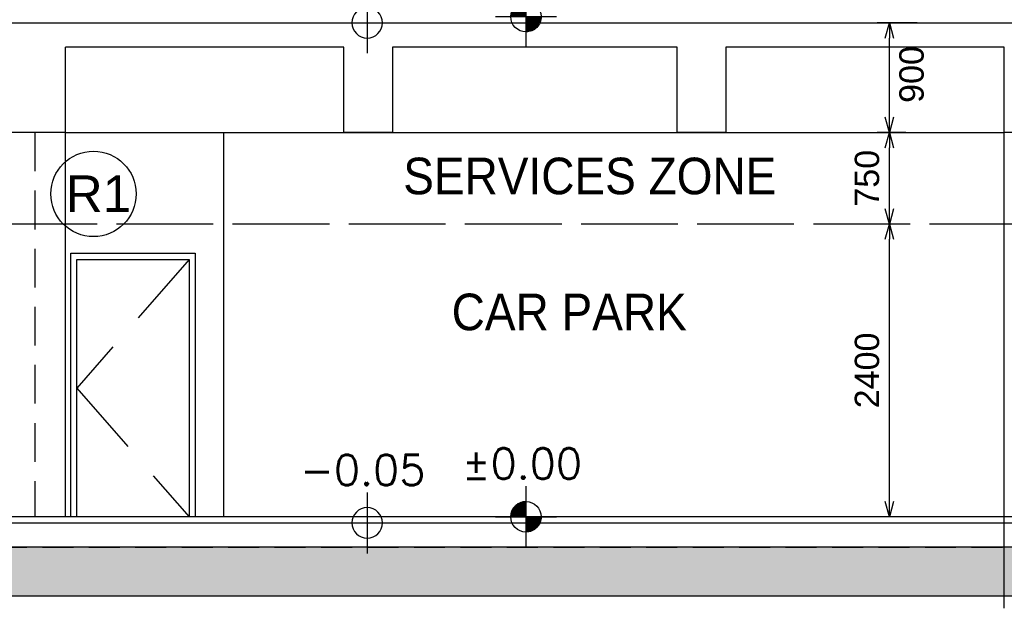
# Model space of a CAD drawing. Header units: millimetres. Extents: x 113048 to 489828, y -130780 to 23393.
# Tile 21 of 98: x 161750 to 169826, y -64714 to -59888. Entities that reach past the tile are written whole.
import ezdxf

# ---------------------------------------------------------------- set-up
doc = ezdxf.new("R2010")
doc.units = ezdxf.units.MM
doc.header["$LTSCALE"] = 100
doc.linetypes.add('Hidden', pattern=[9.524999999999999, 6.35, -3.175])
doc.linetypes.add('HIDDEN2', pattern=[4.762499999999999, 3.175, -1.5875])
for name, color, linetype in [('+C-160', 160, 'Hidden'), ('DLN030_2', 1, 'Continuous'), ('DLN0401_', 7, 'Continuous'), ('DLN040__', 7, 'Continuous'), ('DLN210__', 7, 'Continuous'), ('DLN220__', 7, 'Continuous'), ('DLN280__', 3, 'Continuous'), ('FITDOOR', 7, 'Continuous'), ('HATCH', 8, 'Continuous'), ('INTWALL', 7, 'Continuous'), ('LEVEL', 7, 'Continuous')]:
    doc.layers.add(name, color=color, linetype=linetype)
doc.styles.add('romans', font='romans.shx')
doc.styles.add('Swis721tBT', font='swissl.ttf')
doc.styles.add('SWISS MD BT', font='swiss.ttf')
doc.dimstyles.new('INTDIM', dxfattribs={"dimtxt": 200, "dimasz": 125, "dimexe": 100, "dimexo": 150, "dimgap": 80, "dimtad": 1, "dimdec": 0, "dimzin": 9, "dimdsep": 46, "dimtxsty": 'Swis721tBT', "dimblk": 'OPEN30', "dimcen": -125, "dimclrd": 256, "dimclre": 256, "dimclrt": 2, "dimaunit": 1, "dimadec": 1, "dimazin": 0, "dimtfac": 0.4444444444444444, "dimtdec": 0, "dimtix": 1, "dimtmove": 2, "dimatfit": 3, "dimldrblk": 'OPEN30', "dimfxl": 0, "dimtolj": 1, "dimlwd": -1, "dimlwe": -1, "dimarcsym": 0})

# ---------------------------------------------------------------- blocks, each defined once
blk = doc.blocks.new('ELEX')
at = {"layer": 'LEVEL'}
for p, q in [((0, 0.5), (0, -0.5)), ((0.5, 0), (-0.5, 0))]:
    blk.add_line(p, q, dxfattribs=at)
blk.add_circle((0, 0), 0.25, dxfattribs=at)
at = {"layer": 'LEVEL', "style": 'romans'}
blk.add_attdef('ELEX', (0.2567988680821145, 0.3535533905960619), '', height=0.5, dxfattribs=at)
blk = doc.blocks.new('*X4')
at = {"color": 0}
for p, q in [((45955.88296590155, 42700), (46155.82083605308, 42700)), ((45956.13663634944, 42693.75), (46155.82083605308, 42693.75)), ((45956.58659627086, 42687.5), (46155.82083605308, 42687.5)), ((45957.23417992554, 42681.25), (46155.82083605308, 42681.25)), ((45958.08132891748, 42675), (46155.82083605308, 42675)), ((45959.13062182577, 42668.75), (46155.82083605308, 42668.75)), ((45960.38531455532, 42662.5), (46155.82083605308, 42662.5)), ((45961.84939291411, 42656.25), (46155.82083605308, 42656.25)), ((45963.52763949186, 42650), (46155.82083605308, 42650)), ((45965.42571759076, 42643.75), (46155.82083605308, 42643.75)), ((45967.55027588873, 42637.5), (46155.82083605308, 42637.5)), ((45969.90907871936, 42631.25), (46155.82083605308, 42631.25)), ((45972.51116853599, 42625), (46155.82083605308, 42625)), ((45975.3670694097, 42618.75), (46155.82083605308, 42618.75)), ((45978.48904368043, 42612.5), (46155.82083605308, 42612.5)), ((45981.89141854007, 42606.25), (46155.82083605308, 42606.25)), ((45985.59100621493, 42600), (46155.82083605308, 42600)), ((45989.60765168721, 42593.75), (46155.82083605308, 42593.75)), ((45993.96495773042, 42587.5), (46155.82083605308, 42587.5)), ((45998.69126201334, 42581.25), (46155.82083605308, 42581.25)), ((46003.82098168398, 42575), (46155.82083605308, 42575)), ((46009.39650945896, 42568.75), (46155.82083605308, 42568.75)), ((46015.47096569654, 42562.5), (46155.82083605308, 42562.5)), ((46022.11233295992, 42556.25), (46155.82083605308, 42556.25)), ((46029.4099326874, 42550), (46155.82083605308, 42550)), ((46037.48510949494, 42543.75), (46155.82083605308, 42543.75)), ((46046.51005492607, 42537.5), (46155.82083605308, 42537.5)), ((46056.74397416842, 42531.25), (46155.82083605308, 42531.25)), ((46068.61144864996, 42525), (46155.82083605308, 42525)), ((46082.90578313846, 42518.75), (46155.82083605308, 42518.75)), ((46101.51054575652, 42512.5), (46155.82083605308, 42512.5)), ((46133.36008534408, 42506.25), (46155.82083605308, 42506.25))]:
    blk.add_line(p, q, dxfattribs=at)
blk = doc.blocks.new('*X3')
at = {"color": 0}
for p, q in [((46155.82083605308, 42900), (46200.19499327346, 42900)), ((46155.82083605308, 42893.75), (46221.90936394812, 42893.75)), ((46155.82083605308, 42887.5), (46237.60222886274, 42887.5)), ((46155.82083605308, 42881.25), (46250.32254979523, 42881.25)), ((46155.82083605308, 42875), (46261.15281880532, 42875)), ((46155.82083605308, 42868.75), (46270.62917321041, 42868.75)), ((46155.82083605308, 42862.5), (46279.06432258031, 42862.5)), ((46155.82083605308, 42856.25), (46286.65980066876, 42856.25)), ((46155.82083605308, 42850), (46293.55459136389, 42850)), ((46155.82083605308, 42843.75), (46299.84935768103, 42843.75)), ((46155.82083605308, 42837.5), (46305.6197603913, 42837.5)), ((46155.82083605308, 42831.25), (46310.92433512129, 42831.25)), ((46155.82083605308, 42825), (46315.8094235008, 42825)), ((46155.82083605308, 42818.75), (46320.31240362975, 42818.75)), ((46155.82083605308, 42812.5), (46324.46388658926, 42812.5)), ((46155.82083605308, 42806.25), (46328.28925688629, 42806.25)), ((46155.82083605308, 42800), (46331.80978137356, 42800)), ((46155.82083605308, 42793.75), (46335.04342549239, 42793.75)), ((46155.82083605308, 42787.5), (46338.0054656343, 42787.5)), ((46155.82083605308, 42781.25), (46340.70895613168, 42781.25)), ((46155.82083605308, 42775), (46343.16509039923, 42775)), ((46155.82083605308, 42768.75), (46345.38348355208, 42768.75)), ((46155.82083605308, 42762.5), (46347.37239573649, 42762.5)), ((46155.82083605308, 42756.25), (46349.13890998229, 42756.25)), ((46155.82083605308, 42750), (46350.68907460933, 42750)), ((46155.82083605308, 42743.75), (46352.02801759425, 42743.75)), ((46155.82083605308, 42737.5), (46353.16003838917, 42737.5)), ((46155.82083605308, 42731.25), (46354.08868132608, 42731.25)), ((46155.82083605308, 42725), (46354.81679369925, 42725)), ((46155.82083605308, 42718.75), (46355.34657085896, 42718.75)), ((46155.82083605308, 42712.5), (46355.67959002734, 42712.5)), ((46155.82083605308, 42706.25), (46355.81683408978, 42706.25))]:
    blk.add_line(p, q, dxfattribs=at)
blk = doc.blocks.new('ELFIN')
at = {"layer": 'LEVEL'}
for p, q in [((0, 0.5), (0, 0)), ((0, 0), (-0.5, 0)), ((0, 0), (0, -0.5)), ((0.5, 0), (0, 0))]:
    blk.add_line(p, q, dxfattribs=at)
for start, end in [(90, 180), (0, 90), (180, 270), (270, 0)]:
    blk.add_arc((0, 0), 0.25, start, end, dxfattribs=at)
at = {"layer": 'LEVEL', "xscale": 0.00125, "yscale": 0.00125, "zscale": 0.00125}
for name in ['*X3', '*X4']:
    blk.add_blockref(name, (-57.69477604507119, -53.38123098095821), dxfattribs=at)
at = {"layer": 'LEVEL', "style": 'romans'}
blk.add_attdef('ELFIN', (0.2542374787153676, 0.3469263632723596), '', height=0.5, dxfattribs=at)
blk = doc.blocks.new('_Open30')
at = {"color": 0, "linetype": 'ByBlock', "lineweight": -2}
for p, q in [((-1, 0.26794919), (0, 0)), ((0, 0), (-1, -0.26794919)), ((0, 0), (-1, 0))]:
    blk.add_line(p, q, dxfattribs=at)
blk = doc.blocks.new('*D164')
at = {"layer": 'Defpoints', "color": 0}
for p in [(168883.2901739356, -59913.52618522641), (169261.6948992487, -59913.52618522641), (169168.8570553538, -60813.52618069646)]:
    blk.add_point(p, dxfattribs=at)
at = {"layer": 'DLN030_2'}
for p, q in [((169111.6948992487, -59913.52618522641), (168783.2901739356, -59913.52618522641)), ((168883.2901739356, -60688.52618069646), (168883.2901739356, -60038.52618522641)), ((169018.8570553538, -60813.52618069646), (168783.2901739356, -60813.52618069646))]:
    blk.add_line(p, q, dxfattribs=at)
at = {"layer": 'DLN030_2', "xscale": 125, "yscale": 125, "zscale": 125}
for p, rotation in [((168883.2901739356, -59913.52618522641), 90), ((168883.2901739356, -60813.52618069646), 270)]:
    blk.add_blockref('_Open30', p, dxfattribs=dict(at, rotation=rotation))
at = {"layer": 'DLN030_2', "color": 2, "insert": (169066.0736141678, -60337.32631988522), "char_height": 200, "attachment_point": 5, "rotation": 90, "style": 'Swis721tBT'}
blk.add_mtext('\\A1;900', dxfattribs=at)
blk = doc.blocks.new('*D165')
at = {"layer": 'Defpoints', "color": 0}
for p in [(168883.3029870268, -60813.52618069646), (169168.8570553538, -60813.52618069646), (169168.8698668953, -61563.52619261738)]:
    blk.add_point(p, dxfattribs=at)
at = {"layer": 'DLN030_2'}
for p, q in [((169018.8570553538, -60813.52618069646), (168783.3029870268, -60813.52618069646)), ((168883.3029870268, -61438.52619261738), (168883.3029870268, -60938.52618069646)), ((169018.8698668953, -61563.52619261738), (168783.3029870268, -61563.52619261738))]:
    blk.add_line(p, q, dxfattribs=at)
at = {"layer": 'DLN030_2', "xscale": 125, "yscale": 125, "zscale": 125}
for p, rotation in [((168883.3029870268, -60813.52618069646), 90), ((168883.3029870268, -61563.52619261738), 270)]:
    blk.add_blockref('_Open30', p, dxfattribs=dict(at, rotation=rotation))
at = {"layer": 'DLN030_2', "color": 2, "insert": (168700.5195518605, -61188.52618665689), "char_height": 200, "attachment_point": 5, "rotation": 90, "style": 'Swis721tBT'}
blk.add_mtext('\\A1;750', dxfattribs=at)
blk = doc.blocks.new('*D166')
at = {"layer": 'Defpoints', "color": 0}
for p in [(168883.3029656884, -61563.52619261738), (169168.8570553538, -61563.52619261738), (169168.869867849, -63963.52618784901)]:
    blk.add_point(p, dxfattribs=at)
at = {"layer": 'DLN030_2'}
for p, q in [((169018.8570553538, -61563.52619261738), (168783.3029656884, -61563.52619261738)), ((168883.3029656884, -63838.52618784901), (168883.3029656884, -61688.52619261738)), ((169018.869867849, -63963.52618784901), (168783.3029656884, -63963.52618784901))]:
    blk.add_line(p, q, dxfattribs=at)
at = {"layer": 'DLN030_2', "xscale": 125, "yscale": 125, "zscale": 125}
for p, rotation in [((168883.3029656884, -61563.52619261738), 90), ((168883.3029656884, -63963.52618784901), 270)]:
    blk.add_blockref('_Open30', p, dxfattribs=dict(at, rotation=rotation))
at = {"layer": 'DLN030_2', "color": 2, "insert": (168700.5195305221, -62763.52619023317), "char_height": 200, "attachment_point": 5, "rotation": 90, "style": 'Swis721tBT'}
blk.add_mtext('\\A1;2400', dxfattribs=at)
blk = doc.blocks.new('A$C713849A3')
at = {"layer": '+C-160'}
h = blk.add_hatch(dxfattribs=at)
h.set_pattern_fill('AR-SAND', color=256, scale=2, angle=-0.3501958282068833)
h.set_pattern_definition([(168.5000000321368, (-227455.4697846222, 33716.18290042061), (-71.77354178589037, -66.6319125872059), [0, -77.216, 0, -86.35999999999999, 0, -82.54999999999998]), (138.5000000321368, (-227455.4697846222, 33716.18290042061), (-167.1817158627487, -26.20401031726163), [0, -41.656, 0, -69.59599999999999, 0, -26.67]), (98.50000003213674, (-227414.4765921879, 33669.02562688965), (-104.0044687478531, 119.2053282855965), [0, -25.39999999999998, 0, -91.43999999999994, 0, -119.3799999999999]), (88.50000003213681, (-227414.4765921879, 33669.02562688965), (-133.8370002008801, 86.001714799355), [0, -12.69999999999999, 0, -59.94399999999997, 0, -68.57999999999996])])
h.paths.add_polyline_path([(-42455.06986475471, 33166.18289231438), (-127105.4697727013, 33166.18290781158), (-127105.4697727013, 33566.1829118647), (-42455.06986487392, 33566.18289636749)])
for p, q in [((-115805.152254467, 37866.17945264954, -1.435232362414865), (-66307.66579652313, 37866.24494504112, -1.435232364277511)), ((-93772.13644648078, 37666.18291210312, -1.435232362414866), (-96055.46978509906, 37666.18291114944, -1.435232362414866)), ((-96055.46978533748, 36966.18290352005, -1.435232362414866), (-96055.46978509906, 37666.18290352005, -1.435232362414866)), ((-93772.13644683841, 36966.18290304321, -1.435232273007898), (-93772.13644636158, 37666.1829054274, -1.435232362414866)), ((-91038.80311227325, 37666.18291353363, -1.435232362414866), (-93372.13644612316, 37666.18291257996, -1.435232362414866)), ((-93372.13644600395, 37666.18290495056, -1.435232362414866), (-93372.13644648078, 36966.18290280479, -1.435232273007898)), ((-91038.80311275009, 36966.18290280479, -1.435232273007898), (-91038.80311227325, 37666.18290495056, -1.435232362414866)), ((-88355.09609675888, 37666.18291496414, -1.435232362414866), (-90638.80311191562, 37666.18291401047, -1.435232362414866)), ((-90638.80311179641, 37666.18290471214, -1.435232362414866), (-90638.80311239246, 36966.18290256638, -1.435232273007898)), ((-88355.09609675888, 36966.18290304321, -1.435232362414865), (-88355.09609663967, 37666.18290328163, -1.435232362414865)), ((-96055.46978533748, 36966.18290352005, -1.435232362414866), (-96555.46978545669, 36966.18290352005, -1.435232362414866)), ((-96055.46978533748, 36966.18290352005, -1.435232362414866), (-88355.09609675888, 36966.18290304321, -1.435232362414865)), ((-96055.46978533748, 33816.18290352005, -1.435232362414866), (-96055.46978533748, 36966.18290352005, -1.435232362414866)), ((-94755.46978533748, 33816.18290352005, -1.435232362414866), (-94755.46978521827, 36966.18290352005, -1.435232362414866)), ((-93372.13644636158, 36966.18290256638, -1.435232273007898), (-93772.13644695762, 36966.18290256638, -1.435232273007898)), ((-90638.80311227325, 36966.18290232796, -1.435232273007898), (-91038.8031128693, 36966.18290208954, -1.435232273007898)), ((-90638.80311239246, 36966.18290256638, -1.435232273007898), (-91038.80311275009, 36966.18290280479, -1.435232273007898)), ((-87855.09609663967, 36966.18290328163, -1.435232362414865), (-88355.09609675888, 36966.18290304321, -1.435232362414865)), ((-88355.09609687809, 33066.18289922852, -1.435232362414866), (-88355.09609675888, 36966.18290304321, -1.435232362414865)), ((-42455.06985283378, 36216.18290304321, -1.435232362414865), (-119775.0699205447, 36216.18290352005, -1.435232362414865)), ((-96010.46978533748, 35976.18290352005, -1.435232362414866), (-94990.46978521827, 35976.18290352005, -1.435232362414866)), ((-96010.46978509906, 33816.18290352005, -1.435232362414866), (-96010.46978533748, 35976.18290352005, -1.435232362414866)), ((-94990.46978521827, 35976.18290352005, -1.435232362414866), (-94990.46978533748, 33816.18290352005, -1.435232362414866)), ((-95960.46978521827, 35926.18290352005, -1.435232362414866), (-95040.46978521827, 35926.18290352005, -1.435232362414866)), ((-95960.46978533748, 33816.18290352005, -1.435232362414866), (-95960.46978521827, 35926.18290352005, -1.435232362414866)), ((-95040.46978521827, 35926.18290352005, -1.435232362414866), (-95960.46978509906, 34871.18290352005, -1.435232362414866)), ((-95040.46978521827, 35926.18290352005, -1.435232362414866), (-95040.46978533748, 33816.18290352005, -1.435232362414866)), ((-95960.46978509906, 34871.18290352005, -1.435232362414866), (-95040.46978533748, 33816.18290352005, -1.435232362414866)), ((-127105.4697854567, 33766.1828746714, -1.435232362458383), (-42455.06986570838, 33766.18289589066, -1.434967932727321)), ((-42455.06986570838, 33816.18289922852, -1.43523241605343), (-127105.4697827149, 33816.18733452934, -1.435157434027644)), ((-42455.0698646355, 33566.18289922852, -1.43505607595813), (-127105.4697755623, 33566.18290971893, -1.435056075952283)), ((-42455.06986487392, 33166.18290590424, -1.43505607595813), (-127105.4697755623, 33166.18290590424, -1.435056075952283))]:
    blk.add_line(p, q, dxfattribs=at)
at = {"layer": '+C-160', "ltscale": 0.5}
blk.add_line((-96305.06958204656, 36966.18290888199, -1.435137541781), (-96305.06957698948, 33816.18290840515, -1.435136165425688), dxfattribs=at)
at = {"layer": '+C-160', "ltscale": 0.4, "elevation": -1.435232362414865}
blk.add_lwpolyline([(-42455.06986475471, 33166.18289231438), (-127105.4697727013, 33166.18290781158), (-127105.4697727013, 33566.1829118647), (-42455.06986487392, 33566.18289636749)], close=True, dxfattribs=at)

msp = doc.modelspace()

# ---------------------------------------------------------------- hatches: boundary and pattern name
at = {"layer": 'HATCH'}
h = msp.add_hatch(dxfattribs=at)
h.set_pattern_fill('AR-SAND', color=1, scale=2, angle=-0.3501958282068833)
h.set_pattern_definition([(168.5000000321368, (30725.49497084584, -64063.52618355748), (-71.77354178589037, -66.6319125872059), [0, -77.216, 0, -86.35999999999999, 0, -82.54999999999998]), (138.5000000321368, (30725.49497084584, -64063.52618355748), (-167.1817158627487, -26.20401031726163), [0, -41.656, 0, -69.59599999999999, 0, -26.67]), (98.50000003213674, (30766.48816328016, -64110.68345708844), (-104.0044687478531, 119.2053282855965), [0, -25.39999999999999, 0, -91.43999999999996, 0, -119.3799999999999]), (88.50000003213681, (30766.48816328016, -64110.68345708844), (-133.8370002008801, 86.001714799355), [0, -12.69999999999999, 0, -59.94399999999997, 0, -68.57999999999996])])
h.paths.add_polyline_path([(215725.8948907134, -64613.52619166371), (131075.4949827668, -64613.5261761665), (131075.4949827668, -64213.52617211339), (215725.8948905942, -64213.52618761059)])

# ---------------------------------------------------------------- linework, layer by layer
at = {"layer": 'DLN0401_', "color": 0}
msp.add_circle((162355.7253406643, -61316.56295112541), 350, dxfattribs=at)
at = {"layer": 'DLN210__', "color": 1}
for p, q in [((163425.4949701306, -63963.52618045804), (163425.4949702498, -60813.52618045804)), ((169825.86865859, -64713.52618474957), (169825.8686587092, -60813.52618093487))]:
    msp.add_line(p, q, dxfattribs=at)
at = {"layer": 'DLN220__', "color": 3, "linetype": 'Hidden', "ltscale": 0.5}
msp.add_line((161875.8951734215, -60813.52617509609, 9.482063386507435e-05), (161875.8951784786, -63963.52617557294, 9.619698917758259e-05), dxfattribs=at)
at = {"layer": 'DLN280__'}
for p, q in [((142375.812501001, -59913.52963132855), (191873.2989589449, -59913.46413893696, -1.862645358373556e-09)), ((164408.8283089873, -60113.52617187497), (162125.494970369, -60113.52617282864)), ((162125.4949701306, -60813.52618045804), (162125.494970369, -60113.52618045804)), ((164408.8283086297, -60813.52618093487, 8.940696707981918e-08), (164408.8283091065, -60113.52617855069)), ((167142.1616431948, -60113.52617044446), (164808.8283093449, -60113.52617139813)), ((164808.8283094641, -60113.52617902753), (164808.8283089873, -60813.52618117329, 8.940696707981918e-08)), ((167142.161642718, -60813.52618117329, 8.940696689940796e-08), (167142.1616431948, -60113.52617902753)), ((169825.8686587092, -60113.52616901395), (167542.1616435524, -60113.52616996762)), ((167542.1616436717, -60113.52617926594), (167542.1616430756, -60813.52618141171, 8.940696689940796e-08)), ((169825.8686587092, -60813.52618093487), (169825.8686588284, -60113.52618069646)), ((162125.4949701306, -60813.52618045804), (161625.4949700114, -60813.52618045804)), ((164808.8283091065, -60813.52618141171, 8.940696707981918e-08), (164408.8283085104, -60813.52618141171, 8.940696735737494e-08)), ((167542.1616431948, -60813.52618165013, 8.940696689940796e-08), (167142.1616425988, -60813.52618188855, 8.94069671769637e-08)), ((167542.1616430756, -60813.52618141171, 8.940696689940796e-08), (167142.161642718, -60813.52618117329, 8.940696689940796e-08)), ((170325.8686588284, -60813.52618069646), (169825.8686587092, -60813.52618093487)), ((131075.4949700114, -64013.52620930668), (215725.8948897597, -64013.52618808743, 0.0002644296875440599)), ((215725.8948908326, -64213.52618474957, 0.000176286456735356), (131075.4949799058, -64213.52617425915, 0.000176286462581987)), ((215725.8948905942, -64613.52617807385, 0.0001762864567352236), (131075.4949799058, -64613.52617807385, 0.0001762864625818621))]:
    msp.add_line(p, q, dxfattribs=at)
at = {"layer": 'DLN280__', "color": 1}
for p, q in [((162125.4949701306, -60813.52618045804), (169825.8686587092, -60813.52618093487)), ((162125.4949701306, -63963.52618045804), (162125.4949701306, -60813.52618045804))]:
    msp.add_line(p, q, dxfattribs=at)
at = {"layer": 'FITDOOR', "color": 6}
for p, q in [((162170.4949701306, -61803.52618045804), (163190.4949702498, -61803.52618045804)), ((162170.494970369, -63963.52618045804), (162170.4949701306, -61803.52618045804)), ((162220.4949702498, -61853.52618045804), (163140.4949702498, -61853.52618045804)), ((162220.4949701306, -63963.52618045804), (162220.4949702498, -61853.52618045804)), ((163140.4949702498, -61853.52618045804), (163140.4949701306, -63963.52618045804)), ((163190.4949702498, -61803.52618045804), (163190.4949701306, -63963.52618045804))]:
    msp.add_line(p, q, dxfattribs=at)
at = {"layer": 'FITDOOR', "color": 6, "linetype": 'Hidden'}
for p, q in [((163140.4949702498, -61853.52618045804), (162220.494970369, -62908.52618045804)), ((162220.494970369, -62908.52618045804), (163140.4949701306, -63963.52618045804))]:
    msp.add_line(p, q, dxfattribs=at)
at = {"layer": 'HATCH', "color": 1, "linetype": 'Hidden', "ltscale": 0.4}
msp.add_lwpolyline([(215725.8948907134, -64613.52619166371), (131075.4949827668, -64613.5261761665), (131075.4949827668, -64213.52617211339), (215725.8948905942, -64213.52618761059)], close=True, dxfattribs=at)
at = {"layer": 'INTWALL', "color": 1, "linetype": 'HIDDEN2'}
msp.add_line((215725.8949026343, -61563.52618093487), (138405.8948349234, -61563.52618045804), dxfattribs=at)
at = {"layer": 'INTWALL', "color": 1}
msp.add_line((215725.8948897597, -63963.52618474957, -5.363856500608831e-08), (131075.4949727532, -63963.52174944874, 7.492838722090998e-05), dxfattribs=at)

# ---------------------------------------------------------------- block references
at = {"layer": '+C-160'}
msp.add_blockref('A$C713849A3', (258180.9647554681, -97779.70908397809, 1.435232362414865), dxfattribs=at)
at = {"layer": 'LEVEL'}
ref = msp.add_blockref('ELEX', (164600.4362875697, -59913.52618951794), dxfattribs=dict(at, xscale=-499.9999999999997, yscale=499.9999999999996, zscale=499.9999999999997, rotation=359.9999999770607))
ref.add_attrib('ELEX', '+4.05', (164048.9635241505, -59604.71358199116), dxfattribs={"height": 249.9999999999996, "style": 'romans'})
ref = msp.add_blockref('ELFIN', (165902.6349419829, -59863.52618951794), dxfattribs=dict(at, xscale=-499.9999999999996, yscale=499.9999999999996, zscale=499.9999999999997, rotation=359.9999999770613))
ref.add_attrib('ELFIN', '+4.10', (165376.7117468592, -59551.99482245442), dxfattribs={"height": 249.9999999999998, "style": 'romans'})
ref = msp.add_blockref('ELFIN', (165902.6349419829, -63963.52618975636), dxfattribs=dict(at, xscale=-499.9999999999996, yscale=499.9999999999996, zscale=499.9999999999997, rotation=359.9999999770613))
ref.add_attrib('ELFIN', '%%p0.00', (165376.7117468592, -63651.99482269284), dxfattribs={"height": 249.9999999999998, "style": 'romans'})
ref = msp.add_blockref('ELEX', (164600.4362876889, -64013.52618975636), dxfattribs=dict(at, xscale=-499.9999999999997, yscale=499.9999999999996, zscale=499.9999999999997, rotation=359.9999999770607))
ref.add_attrib('ELEX', '-0.05', (164048.9635240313, -63704.71358222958), dxfattribs={"height": 249.9999999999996, "style": 'romans'})

# ---------------------------------------------------------------- texts
at = {"layer": 'DLN0401_', "style": 'Swis721tBT'}
msp.add_text('R1', height=300, rotation=8.537736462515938e-07, dxfattribs=at).set_placement((162128.8058364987, -61464.77635530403))
at = {"layer": 'DLN040__', "style": 'SWISS MD BT', "width": 0.9}
for s, p in [('SERVICES ZONE', (164896.3295192, -61319.55426044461)), ('CAR PARK', (165293.3952483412, -62433.93537111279))]:
    msp.add_text(s, height=299.9999999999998, dxfattribs=at).set_placement(p)

# ---------------------------------------------------------------- dimensions: what is measured, and where the dimension line sits
at = {"layer": 'DLN030_2'}
dim = msp.add_linear_dim(base=(168883.2901739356, -59913.52618522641), p1=(169168.8570553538, -60813.52618069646), p2=(169261.6948992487, -59913.52618522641), angle=90.00000085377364, dimstyle='INTDIM', dxfattribs=at)
dim.commit()
dim.dimension.update_dxf_attribs({"geometry": '*D164', "text_midpoint": (169066.0736141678, -60337.32631988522), "dimtype": 160})
for base, p1, p2, picture, middle in [((168883.3029870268, -60813.52618069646), (169168.8698668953, -61563.52619261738), (169168.8570553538, -60813.52618069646), '*D165', (168700.5195518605, -61188.52618665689)), ((168883.3029656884, -61563.52619261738), (169168.869867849, -63963.52618784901), (169168.8570553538, -61563.52619261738), '*D166', (168700.5195305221, -62763.52619023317))]:
    dim = msp.add_linear_dim(base=base, p1=p1, p2=p2, angle=90.00000085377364, dimstyle='INTDIM', dxfattribs=at)
    dim.commit()
    dim.dimension.update_dxf_attribs({"geometry": picture, "text_midpoint": middle})

doc.saveas('drawing.dxf')
